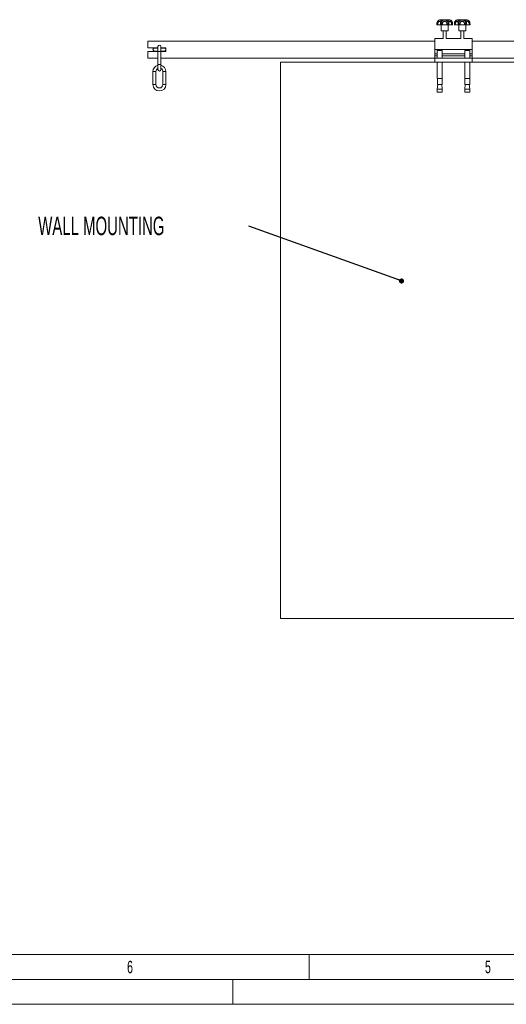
# Model space of a CAD drawing. Header units: millimetres. Extents: x 0 to 594, y 0 to 420.
# Tile 11 of 49: x 167 to 265, y 0 to 198. Entities that reach past the tile are written whole.
import ezdxf

# ---------------------------------------------------------------- set-up
doc = ezdxf.new("R2010")
doc.units = ezdxf.units.MM
doc.styles.add('SLDTEXTSTYLE0', font='TXT', dxfattribs={"width": 0.605})
doc.styles.add('SLDTEXTSTYLE1', font='TXT', dxfattribs={"width": 0.638186})
doc.dimstyles.new('SLDDIMSTYLE7', dxfattribs={"dimtxt": 0, "dimasz": 1.016, "dimexe": 0, "dimexo": 0.0625, "dimgap": 0, "dimtad": 0, "dimtih": 1, "dimtoh": 1, "dimdec": 0, "dimrnd": 1e-09, "dimzin": 0, "dimdsep": 46, "dimtxsty": 'Standard', "dimblk1": 'DOT', "dimblk2": 'DOT', "dimsah": 1, "dimcen": 0.09, "dimadec": 0, "dimazin": 0, "dimtfac": 1.016, "dimtdec": 0, "dimtofl": 0, "dimtmove": 0, "dimatfit": 3, "dimldrblk": 'DOT', "dimfxl": 1, "dimfrac": 2, "dimtolj": 1, "dimtzin": 0, "dimarcsym": 0})

# ---------------------------------------------------------------- blocks, each defined once
blk = doc.blocks.new('SW_NOTE_0')
at = {"color": 0, "linetype": 'Continuous', "lineweight": 0, "char_height": 3.5, "attachment_point": 1, "style": 'SLDTEXTSTYLE0'}
for s, insert in [('NOTES:', (0, 4.51)), ('ENSURE THE SENSOR CANNOT MAKE CONTACT WITH THE TANK WALL.', (10, -0.01)), ('1.', (0, -0.01)), ('2.', (0, -4.53)), ('PROTECT THE PROBE AGAINST THE ONCOMING FLOW OF LARGE OBJECTS,', (10, -4.53)), ('SUCH AS BRANCHES OR ICE AND AGAINST FLOW SURGES.', (10, -9.05)), ('3.', (0, -13.57)), ('MAX 3000 MM[118,11] IMMERSION DEPTH.', (10, -13.57)), ('%%p', (38.65, -18.09)), ('4.', (0, -18.09)), ('ENSURE 45°', (10, -18.09)), ('15° ANGLE BETWEEN PROBE AND WATER SURFACE.', (41.87, -18.09)), ('5.', (0, -22.61)), ('USE LZY514 (ADDITIONAL WEIGHT FOR CLEANING UNIT) IF THE CLEANING UNIT', (10, -22.61)), ('IN COMBINATION WITH THE CHAIN MOUNT KIT IS USED.', (10, -27.13))]:
    blk.add_mtext(s, dxfattribs=dict(at, insert=insert))
blk = doc.blocks.new('SW_NOTE_12')
at = {"color": 0, "linetype": 'Continuous', "lineweight": 0, "insert": (-42.2, 1.9), "char_height": 3.7042, "attachment_point": 1, "style": 'SLDTEXTSTYLE0'}
blk.add_mtext('WALL MOUNTING', dxfattribs=at)
blk = doc.blocks.new('_DOT')
at = {"color": 0, "linetype": 'ByBlock', "lineweight": -2}
blk.add_line((-0.5, 0), (-1, 0), dxfattribs=at)
at = {"color": 0, "linetype": 'ByBlock', "const_width": 0.5}
blk.add_lwpolyline([(-0.25, 0, 1), (0.25, 0, 1)], format="xyb", close=True, dxfattribs=at)

msp = doc.modelspace()

# ---------------------------------------------------------------- linework, layer by layer
at = {"color": 7, "linetype": 'Continuous', "lineweight": 15}
for p, q in [((251.65143, 197.5081), (252.44255, 197.5081)), ((252.44255, 197.5081), (253.25143, 197.5081)), ((255.15143, 197.5081), (255.95207, 197.5081)), ((255.95207, 197.5081), (256.75143, 197.5081)), ((250.88816, 196.7081), (250.88816, 196.5081)), ((250.88981, 196.7081), (250.88816, 196.7081)), ((250.88981, 196.5081), (250.88816, 196.5081)), ((250.88981, 196.7081), (251.05989, 196.7081)), ((250.88981, 196.7081), (250.88981, 196.5081)), ((251.05989, 196.5081), (250.88981, 196.5081)), ((250.89134, 196.72534), (250.89067, 196.70812)), ((251.05989, 196.7081), (251.05989, 196.5081)), ((251.05989, 196.5081), (251.60682, 196.5081)), ((251.60682, 196.7081), (251.74222, 196.7081)), ((251.60682, 196.5081), (251.60682, 196.7081)), ((251.74222, 196.5081), (251.60682, 196.5081)), ((251.74222, 196.7081), (251.9909, 196.7081)), ((251.74222, 196.7081), (251.74222, 196.5081)), ((251.9909, 196.5081), (251.74222, 196.5081)), ((251.75143, 196.5081), (251.75143, 195.2581)), ((251.9909, 196.7081), (251.9909, 196.5081)), ((251.9909, 196.5081), (252.8805, 196.5081)), ((252.8805, 196.7081), (253.12869, 196.7081)), ((252.8805, 196.5081), (252.8805, 196.7081)), ((253.12869, 196.5081), (252.8805, 196.5081)), ((253.12869, 196.7081), (253.2687, 196.7081)), ((253.12869, 196.7081), (253.12869, 196.5081)), ((253.2687, 196.5081), (253.12869, 196.5081)), ((253.15143, 195.2581), (253.15143, 196.5081)), ((253.2687, 196.7081), (253.2687, 196.5081)), ((253.2687, 196.5081), (253.83108, 196.5081)), ((253.66701, 197.38488), (253.64755, 197.39806)), ((253.83108, 196.7081), (254.00516, 196.7081)), ((253.83108, 196.5081), (253.83108, 196.7081)), ((254.00516, 196.5081), (253.83108, 196.5081)), ((254.00516, 196.5081), (254.00516, 196.7081)), ((254.00759, 196.5081), (254.00516, 196.5081)), ((254.00759, 196.5081), (254.00759, 196.7081)), ((254.3919, 196.7081), (254.3919, 196.5081)), ((254.39394, 196.5081), (254.3919, 196.5081)), ((254.39394, 196.7081), (254.56618, 196.7081)), ((254.39394, 196.7081), (254.39394, 196.5081)), ((254.56618, 196.5081), (254.39394, 196.5081)), ((254.56618, 196.7081), (254.56618, 196.5081)), ((254.56618, 196.5081), (255.12143, 196.5081)), ((255.12143, 196.7081), (255.25932, 196.7081)), ((255.12143, 196.5081), (255.12143, 196.7081)), ((255.25932, 196.5081), (255.12143, 196.5081)), ((255.25143, 196.5081), (255.25143, 195.2581)), ((255.25932, 196.7081), (255.50775, 196.7081)), ((255.25932, 196.7081), (255.25932, 196.5081)), ((255.50775, 196.5081), (255.25932, 196.5081)), ((255.50775, 196.7081), (255.50775, 196.5081)), ((255.50775, 196.5081), (256.3974, 196.5081)), ((256.3974, 196.7081), (256.64587, 196.7081)), ((256.3974, 196.5081), (256.3974, 196.7081)), ((256.64587, 196.5081), (256.3974, 196.5081)), ((256.64587, 196.7081), (256.78341, 196.7081)), ((256.64587, 196.7081), (256.64587, 196.5081)), ((256.78341, 196.5081), (256.64587, 196.5081)), ((256.65143, 195.2581), (256.65143, 196.5081)), ((256.78341, 196.7081), (256.78341, 196.5081)), ((256.78341, 196.5081), (257.33754, 196.5081)), ((257.17627, 197.3789), (257.15699, 197.39173)), ((257.33754, 196.7081), (257.50949, 196.7081)), ((257.33754, 196.5081), (257.33754, 196.7081)), ((257.50949, 196.5081), (257.33754, 196.5081)), ((257.50949, 196.5081), (257.50949, 196.7081)), ((257.51148, 196.5081), (257.50949, 196.5081)), ((257.51148, 196.5081), (257.51148, 196.7081)), ((252.15143, 193.7081), (250.45143, 193.7081)), ((250.45143, 193.7081), (250.45143, 191.5081)), ((253.15143, 195.2581), (251.75143, 195.2581)), ((252.15143, 195.2581), (252.15143, 193.7081)), ((252.75143, 193.7081), (252.75143, 195.2581)), ((255.65143, 193.7081), (252.75143, 193.7081)), ((256.65143, 195.2581), (255.25143, 195.2581)), ((255.65143, 195.2581), (255.65143, 193.7081)), ((256.25143, 193.7081), (256.25143, 195.2581)), ((257.95143, 193.7081), (256.25143, 193.7081)), ((257.95143, 191.5081), (257.95143, 193.7081)), ((250.45143, 193.1931), (192.95143, 193.1931)), ((192.95143, 193.1931), (192.95143, 191.8581)), ((192.95143, 191.8581), (194.95143, 191.8581)), ((194.95143, 191.8081), (194.25143, 191.8081)), ((194.95143, 192.1081), (194.95143, 191.1081)), ((195.55143, 191.1081), (195.55143, 192.1081)), ((195.55143, 191.8581), (196.55143, 191.8581)), ((196.25143, 191.8081), (195.55143, 191.8081)), ((196.55143, 191.8581), (196.55143, 191.1581)), ((307.95143, 193.1931), (257.95143, 193.1931)), ((192.95143, 191.1581), (192.95143, 189.8231)), ((194.95143, 191.1581), (192.95143, 191.1581)), ((192.95143, 189.8231), (194.95143, 189.8231)), ((194.25143, 191.2081), (194.95143, 191.2081)), ((194.95143, 191.1081), (194.95143, 188.5081)), ((195.55143, 191.2081), (196.25143, 191.2081)), ((196.55143, 191.1581), (195.55143, 191.1581)), ((195.55143, 188.5081), (195.55143, 191.1081)), ((195.55143, 189.8231), (250.45143, 189.8231)), ((250.45143, 191.5081), (257.95143, 191.5081)), ((250.45143, 190.6581), (250.45143, 191.5081)), ((250.45143, 190.2581), (250.45143, 190.6581)), ((250.45143, 189.7581), (250.45143, 190.2581)), ((250.95143, 190.2581), (250.45143, 190.2581)), ((250.45143, 188.9581), (250.45143, 189.7581)), ((250.45143, 189.7581), (257.95143, 189.7581)), ((250.95143, 191.2981), (250.95143, 189.7581)), ((250.95143, 191.2981), (251.45143, 191.2981)), ((251.12643, 191.4981), (251.12643, 191.2981)), ((251.12643, 191.4981), (251.45143, 191.4981)), ((251.45143, 191.4981), (251.77643, 191.4981)), ((251.45143, 191.2981), (251.95143, 191.2981)), ((251.77643, 191.2981), (251.77643, 191.4981)), ((251.95143, 189.7581), (251.95143, 191.2981)), ((256.45143, 190.2581), (251.95143, 190.2581)), ((256.45143, 191.2981), (256.45143, 189.7581)), ((256.45143, 191.2981), (256.95143, 191.2981)), ((256.62643, 191.4981), (256.62643, 191.2981)), ((256.62643, 191.4981), (256.95143, 191.4981)), ((256.95143, 191.4981), (257.27643, 191.4981)), ((256.95143, 191.2981), (257.45143, 191.2981)), ((257.27643, 191.2981), (257.27643, 191.4981)), ((257.45143, 189.7581), (257.45143, 191.2981)), ((257.95143, 190.2581), (257.45143, 190.2581)), ((257.95143, 191.5081), (257.95143, 190.6581)), ((257.95143, 190.6581), (257.95143, 190.2581)), ((257.95143, 190.2581), (257.95143, 189.7581)), ((257.95143, 189.8231), (307.95143, 189.8231)), ((257.95143, 189.7581), (257.95143, 188.9581)), ((194.95143, 188.5081), (194.95143, 187.5081)), ((195.55143, 187.5081), (195.55143, 188.5081)), ((250.45143, 188.9581), (257.95143, 188.9581)), ((250.95143, 188.9581), (250.95143, 185.6981)), ((251.95143, 185.6981), (251.95143, 188.9581)), ((256.45143, 188.9581), (256.45143, 185.6981)), ((257.45143, 185.6981), (257.45143, 188.9581)), ((193.95143, 187.1081), (193.95143, 184.5081)), ((194.55143, 184.5081), (194.55143, 187.1081)), ((195.95143, 187.1081), (195.95143, 184.5081)), ((196.55143, 184.5081), (196.55143, 187.1081)), ((250.95143, 185.6981), (251.45143, 185.6981)), ((250.96412, 185.6981), (250.96412, 184.4981)), ((250.98776, 185.6981), (250.98776, 184.4981)), ((250.98776, 185.6981), (251.95143, 185.6981)), ((251.45143, 185.6981), (251.95143, 185.6981)), ((251.95143, 184.4981), (251.95143, 185.6981)), ((256.45143, 185.6981), (256.95143, 185.6981)), ((256.46412, 185.6981), (256.46412, 184.4981)), ((256.48776, 185.6981), (256.48776, 184.4981)), ((256.48776, 185.6981), (257.45143, 185.6981)), ((256.95143, 185.6981), (257.45143, 185.6981)), ((257.45143, 184.4981), (257.45143, 185.6981)), ((251.03218, 184.4981), (250.95143, 183.5481)), ((250.96412, 184.4981), (250.98776, 184.4981)), ((250.98776, 184.4981), (251.95143, 184.4981)), ((251.95143, 183.5481), (251.87068, 184.4981)), ((256.53218, 184.4981), (256.45143, 183.5481)), ((256.46412, 184.4981), (256.48776, 184.4981)), ((256.48776, 184.4981), (257.45143, 184.4981)), ((257.45143, 183.5481), (257.37068, 184.4981)), ((250.95143, 183.5481), (250.95143, 182.9981)), ((250.95143, 183.5481), (251.45143, 183.5481)), ((250.95143, 182.9981), (251.45143, 182.9981)), ((251.45143, 183.5481), (251.95143, 183.5481)), ((251.45143, 182.9981), (251.95143, 182.9981)), ((251.95143, 182.9981), (251.95143, 183.5481)), ((256.45143, 183.5481), (256.45143, 182.9981)), ((256.45143, 183.5481), (256.95143, 183.5481)), ((256.45143, 182.9981), (256.95143, 182.9981)), ((256.95143, 183.5481), (257.45143, 183.5481)), ((256.95143, 182.9981), (257.45143, 182.9981)), ((257.45143, 182.9981), (257.45143, 183.5481))]:
    msp.add_line(p, q, dxfattribs=at)
at = {"color": 8, "linetype": 'Continuous', "lineweight": 15}
for p, q in [((254.00516, 196.7081), (254.00758, 196.7081)), ((254.3919, 196.7081), (254.39394, 196.7081)), ((257.50949, 196.7081), (257.51148, 196.7081)), ((194.95143, 191.1081), (195.25143, 191.1081)), ((195.25143, 191.1081), (195.55143, 191.1081)), ((250.95143, 190.6581), (250.45143, 190.6581)), ((256.45143, 190.6581), (251.95143, 190.6581)), ((257.95143, 190.6581), (257.45143, 190.6581)), ((194.95143, 188.5081), (195.25143, 188.5081)), ((195.25143, 188.5081), (195.55143, 188.5081)), ((194.55143, 187.1081), (193.95143, 187.1081)), ((195.95143, 187.1081), (196.55143, 187.1081)), ((195.95143, 184.5081), (196.55143, 184.5081))]:
    msp.add_line(p, q, dxfattribs=at)
at = {"color": 7, "linetype": 'Continuous', "lineweight": 0}
for p, q in [((266.95143, 188.9581), (219.53716, 188.9581)), ((219.53716, 77.37983), (219.53716, 188.9581)), ((266.95143, 77.37983), (219.53716, 77.37983))]:
    msp.add_line(p, q, dxfattribs=at)
at = {"color": 133, "linetype": 'Continuous', "lineweight": 0, "true_color": 0x71e1e1}
for p, q in [((406.12, 10), (10, 10)), ((225.25, 10), (225.25, 5)), ((589, 5), (5, 5)), ((210, 5), (210, 0)), ((594, 0), (0, 0))]:
    msp.add_line(p, q, dxfattribs=at)
at = {"color": 7, "linetype": 'Continuous', "lineweight": 15}
for centre, radius, start, end in [((251.65143, 196.7081), 0.8, 90, 120.7738892), ((253.25143, 196.7081), 0.8, 60.1398838, 90), ((255.15143, 196.7081), 0.8, 90, 120.2093898), ((256.75143, 196.7081), 0.8, 59.3218569, 90), ((194.25143, 191.5081), 0.3, 90, 180), ((195.25143, 192.1081), 0.3, 0, 180), ((196.25143, 191.5081), 0.3, 0, 90), ((194.25143, 191.5081), 0.3, 180, 270), ((196.25143, 191.5081), 0.3, 270, 0), ((195.25143, 187.1081), 1.3, 103.3423638, 180), ((195.25143, 187.1081), 0.7, 115.3769335, 180), ((195.25143, 187.1081), 1.3, 0, 76.6576362), ((195.25143, 187.1081), 0.7, 0, 64.6230665), ((195.25143, 187.5081), 0.3, 180, 0), ((195.25143, 184.5081), 1.3, 180.0046251, 0), ((195.25143, 184.5081), 0.7, 180, 0)]:
    msp.add_arc(centre, radius, start, end, dxfattribs=at)
for points, knots in [([(250.95819, 197.04009), (250.95795, 197.03954), (250.94532, 197.01117), (250.90484, 196.90462), (250.89615, 196.79099), (250.88981, 196.7081)], [0, 0, 0, 0, 0.0053024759, 0.2744013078, 1, 1, 1, 1]), ([(251.23995, 197.39326), (251.23763, 197.39217), (251.20278, 197.37576), (251.13934, 197.32138), (251.05161, 197.22758), (250.9775, 197.10843), (250.92292, 196.96964), (250.89268, 196.83964), (250.89171, 196.75673), (250.89134, 196.72534)], [0, 0, 0, 0, 0.012258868, 0.184444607, 0.352822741, 0.534669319, 0.711549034, 0.89079633, 1, 1, 1, 1]), ([(250.95819, 197.04009), (250.99155, 197.09539), (251.06308, 197.21395), (251.23115, 197.34876), (251.41671, 197.42624), (251.54476, 197.44378), (251.64228, 197.43752), (251.68737, 197.41399), (251.72899, 197.3571), (251.75486, 197.28164), (251.76838, 197.15851), (251.77209, 197.069), (251.77328, 197.04009)], [0, 0, 0, 0, 0.11294639, 0.242170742, 0.383709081, 0.499518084, 0.54206869, 0.679357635, 0.70337908, 0.820487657, 0.94201589, 1, 1, 1, 1]), ([(251.60682, 196.7081), (251.60638, 196.75466), (251.6055, 196.84559), (251.59664, 196.9689), (251.57717, 197.06674), (251.53605, 197.14115), (251.45926, 197.17208), (251.34838, 197.16365), (251.23423, 197.11084), (251.14292, 197.01602), (251.08352, 196.89358), (251.06173, 196.78539), (251.06026, 196.72357), (251.05989, 196.7081)], [0, 0, 0, 0, 0.094746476, 0.185057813, 0.268002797, 0.347818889, 0.4669306, 0.589552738, 0.68957047, 0.777061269, 0.873820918, 0.968427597, 1, 1, 1, 1]), ([(251.77328, 197.04009), (251.77317, 197.03954), (251.76743, 197.01117), (251.74905, 196.90462), (251.7451, 196.79099), (251.74222, 196.7081)], [0, 0, 0, 0, 0.005302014, 0.274401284, 1, 1, 1, 1]), ([(251.77328, 197.04009), (251.80275, 197.09539), (251.86595, 197.21395), (252.02511, 197.34876), (252.22242, 197.42624), (252.39643, 197.44378), (252.56667, 197.43752), (252.68068, 197.41399), (252.81929, 197.3571), (252.93787, 197.28164), (253.04211, 197.15851), (253.08513, 197.069), (253.09903, 197.04009)], [0, 0, 0, 0, 0.11294658, 0.242170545, 0.383709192, 0.499518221, 0.542068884, 0.679357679, 0.703379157, 0.820487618, 0.94201614, 1, 1, 1, 1]), ([(252.8805, 196.7081), (252.87765, 196.75466), (252.87207, 196.84559), (252.8267, 196.9689), (252.75454, 197.06674), (252.6411, 197.14115), (252.48472, 197.17208), (252.31478, 197.16365), (252.17193, 197.11084), (252.07228, 197.01602), (252.01326, 196.89358), (251.99265, 196.78539), (251.99125, 196.72357), (251.9909, 196.7081)], [0, 0, 0, 0, 0.094746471, 0.18505792, 0.268002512, 0.347818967, 0.466930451, 0.589552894, 0.689570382, 0.777061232, 0.873820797, 0.968427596, 1, 1, 1, 1]), ([(253.09903, 197.04009), (253.10242, 197.09539), (253.1097, 197.21395), (253.1401, 197.34876), (253.20059, 197.42624), (253.28952, 197.44378), (253.40428, 197.43752), (253.50136, 197.41399), (253.63259, 197.3571), (253.75458, 197.28164), (253.87104, 197.15851), (253.92099, 197.069), (253.93712, 197.04009)], [0, 0, 0, 0, 0.112946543, 0.242170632, 0.383709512, 0.499518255, 0.542068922, 0.679357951, 0.703379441, 0.820488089, 0.942016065, 1, 1, 1, 1]), ([(253.09903, 197.04009), (253.09913, 197.03954), (253.11417, 196.96168), (253.12688, 196.84898), (253.12833, 196.73609), (253.12869, 196.7081)], [0, 0, 0, 0, 0.00530444, 0.753391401, 1, 1, 1, 1]), ([(253.83108, 196.7081), (253.82797, 196.75466), (253.82189, 196.84559), (253.77418, 196.9689), (253.70366, 197.06674), (253.60332, 197.14115), (253.48511, 197.17208), (253.38408, 197.16365), (253.3201, 197.11084), (253.28714, 197.01602), (253.27295, 196.89358), (253.26904, 196.78539), (253.26877, 196.72357), (253.2687, 196.7081)], [0, 0, 0, 0, 0.094746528, 0.185057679, 0.268002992, 0.347818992, 0.46693045, 0.589552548, 0.689570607, 0.777061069, 0.873820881, 0.968427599, 1, 1, 1, 1]), ([(254.00612, 196.70833), (254.00481, 196.75303), (254.00204, 196.84805), (253.96779, 196.98818), (253.91304, 197.12098), (253.84046, 197.23495), (253.75828, 197.32689), (253.69903, 197.3683), (253.67027, 197.38839)], [0, 0, 0, 0, 0.154444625, 0.328285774, 0.502247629, 0.672567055, 0.841087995, 1, 1, 1, 1]), ([(254.00516, 196.7081), (253.99885, 196.79099), (253.9902, 196.90461), (253.94994, 197.01118), (253.93736, 197.03954), (253.93712, 197.04009)], [0, 0, 0, 0, 0.725598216, 0.994696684, 1, 1, 1, 1]), ([(254.74297, 197.39585), (254.71172, 197.37468), (254.64979, 197.33272), (254.56252, 197.23808), (254.48722, 197.12183), (254.43065, 196.98422), (254.39689, 196.84416), (254.39465, 196.75051), (254.39363, 196.70818)], [0, 0, 0, 0, 0.167490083, 0.33196094, 0.508655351, 0.68258341, 0.856548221, 1, 1, 1, 1]), ([(254.46215, 197.04009), (254.46191, 197.03954), (254.44931, 197.01117), (254.40892, 196.90462), (254.40026, 196.79099), (254.39394, 196.7081)], [0, 0, 0, 0, 0.0053021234, 0.2744017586, 1, 1, 1, 1]), ([(254.46215, 197.04009), (254.49564, 197.09539), (254.56745, 197.21395), (254.73633, 197.34876), (254.92312, 197.42624), (255.05259, 197.44378), (255.15177, 197.43752), (255.19817, 197.41399), (255.2415, 197.3571), (255.26893, 197.28164), (255.28391, 197.15851), (255.28823, 197.069), (255.28963, 197.04009)], [0, 0, 0, 0, 0.112946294, 0.242170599, 0.383709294, 0.499517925, 0.542068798, 0.679357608, 0.70337924, 0.820487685, 0.942015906, 1, 1, 1, 1]), ([(255.12143, 196.7081), (255.12095, 196.75466), (255.11999, 196.84559), (255.11053, 196.9689), (255.09014, 197.06674), (255.04769, 197.14115), (254.96926, 197.17208), (254.85685, 197.16365), (254.74162, 197.11084), (254.64967, 197.01602), (254.58993, 196.89358), (254.56803, 196.78539), (254.56655, 196.72357), (254.56618, 196.7081)], [0, 0, 0, 0, 0.094746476, 0.185057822, 0.268002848, 0.347818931, 0.466930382, 0.589552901, 0.689570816, 0.777060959, 0.873820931, 0.96842759, 1, 1, 1, 1]), ([(255.28963, 197.04009), (255.28952, 197.03954), (255.28392, 197.01117), (255.26597, 196.90462), (255.26212, 196.79099), (255.25932, 196.7081)], [0, 0, 0, 0, 0.005301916, 0.274401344, 1, 1, 1, 1]), ([(255.28963, 197.04009), (255.31887, 197.09539), (255.38157, 197.21395), (255.53967, 197.34876), (255.73602, 197.42624), (255.90972, 197.44378), (256.08007, 197.43752), (256.19447, 197.41399), (256.33376, 197.3571), (256.45306, 197.28164), (256.55808, 197.15851), (256.60145, 197.069), (256.61545, 197.04009)], [0, 0, 0, 0, 0.112946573, 0.242170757, 0.383709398, 0.499518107, 0.542068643, 0.679357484, 0.703379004, 0.820487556, 0.942015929, 1, 1, 1, 1]), ([(256.3974, 196.7081), (256.39453, 196.75466), (256.38892, 196.84559), (256.34325, 196.9689), (256.2707, 197.06674), (256.15682, 197.14115), (256.00014, 197.17208), (255.83029, 197.16365), (255.68783, 197.11084), (255.58863, 197.01602), (255.52996, 196.89358), (255.50948, 196.78539), (255.50809, 196.72357), (255.50775, 196.7081)], [0, 0, 0, 0, 0.094746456, 0.185057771, 0.268002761, 0.347818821, 0.466930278, 0.589552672, 0.689570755, 0.777061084, 0.873820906, 0.9684276, 1, 1, 1, 1]), ([(256.61545, 197.04009), (256.61843, 197.09539), (256.62481, 197.21395), (256.65307, 197.34876), (256.71113, 197.42624), (256.79825, 197.44378), (256.9115, 197.43752), (257.00776, 197.41399), (257.13811, 197.3571), (257.25945, 197.28164), (257.37543, 197.15851), (257.42519, 197.069), (257.44126, 197.04009)], [0, 0, 0, 0, 0.112946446, 0.242170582, 0.383709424, 0.49951803, 0.542068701, 0.679357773, 0.703379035, 0.820487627, 0.942015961, 1, 1, 1, 1]), ([(256.61545, 197.04009), (256.61556, 197.03954), (256.63096, 196.96167), (256.64401, 196.84898), (256.6455, 196.73609), (256.64587, 196.7081)], [0, 0, 0, 0, 0.005304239, 0.753391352, 1, 1, 1, 1]), ([(257.33754, 196.7081), (257.33445, 196.75466), (257.3284, 196.84559), (257.28092, 196.9689), (257.21084, 197.06674), (257.11129, 197.14115), (256.99434, 197.17208), (256.89495, 197.16365), (256.83254, 197.11084), (256.80079, 197.01602), (256.78736, 196.89358), (256.78373, 196.78539), (256.78348, 196.72357), (256.78341, 196.7081)], [0, 0, 0, 0, 0.094746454, 0.185057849, 0.268002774, 0.347818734, 0.466930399, 0.589552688, 0.689570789, 0.777061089, 0.873820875, 0.968427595, 1, 1, 1, 1]), ([(257.50992, 196.7083), (257.50867, 196.75261), (257.506, 196.84728), (257.47164, 196.98721), (257.41643, 197.12033), (257.34301, 197.23451), (257.2625, 197.32412), (257.20535, 197.36377), (257.17912, 197.38197)], [0, 0, 0, 0, 0.155648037, 0.332529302, 0.509689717, 0.682984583, 0.85444839, 1, 1, 1, 1]), ([(257.50949, 196.7081), (257.50317, 196.79099), (257.49451, 196.90462), (257.4541, 197.01117), (257.4415, 197.03954), (257.44126, 197.04009)], [0, 0, 0, 0, 0.72559833, 0.994698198, 1, 1, 1, 1])]:
    msp.add_open_spline(points, degree=3, knots=knots, dxfattribs=at)
at = {"color": 8, "linetype": 'Continuous', "lineweight": 15}
for points, knots in [([(251.24252, 197.39432), (251.23978, 197.3932), (251.23095, 197.3896), (251.18096, 197.35437), (251.09713, 197.28281), (251.00892, 197.15839), (250.97058, 197.06897), (250.95819, 197.04009)], [0, 0, 0, 0, 0.032666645, 0.105136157, 0.458435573, 0.825070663, 1, 1, 1, 1]), ([(253.93712, 197.04009), (253.91205, 197.09497), (253.85828, 197.21264), (253.753, 197.33329), (253.69114, 197.37041), (253.66701, 197.38488)], [0, 0, 0, 0, 0.347733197, 0.74558263, 1, 1, 1, 1]), ([(254.74976, 197.3976), (254.74484, 197.39564), (254.73407, 197.39134), (254.68249, 197.35507), (254.59932, 197.28251), (254.51234, 197.15842), (254.4744, 197.06898), (254.46215, 197.04009)], [0, 0, 0, 0, 0.059266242, 0.129743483, 0.473328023, 0.829880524, 1, 1, 1, 1]), ([(257.44126, 197.04009), (257.4159, 197.09491), (257.36153, 197.21246), (257.25807, 197.33028), (257.19792, 197.36603), (257.17627, 197.3789)], [0, 0, 0, 0, 0.358704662, 0.769105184, 1, 1, 1, 1]), ([(194.55143, 184.5081), (194.54692, 184.5081), (194.5379, 184.5081), (194.46853, 184.5081), (194.36936, 184.5081), (194.25143, 184.5081), (194.1335, 184.5081), (194.03433, 184.5081), (193.96496, 184.5081), (193.95594, 184.5081), (193.95143, 184.5081)], [0, 0, 0, 0, 0.125001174, 0.249999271, 0.37500046, 0.5, 0.62499954, 0.750000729, 0.874998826, 1, 1, 1, 1])]:
    msp.add_open_spline(points, degree=3, knots=knots, dxfattribs=at)

# ---------------------------------------------------------------- block references
at = {"color": 7, "linetype": 'Continuous', "lineweight": 0}
for name, p in [('SW_NOTE_12', (213.15244, 156.09756)), ('SW_NOTE_0', (32.38319, 44.76562))]:
    msp.add_blockref(name, p, dxfattribs=at)

# ---------------------------------------------------------------- texts
at = {"color": 254, "linetype": 'Continuous', "lineweight": 0, "true_color": 0xe8e8e8, "char_height": 2.50001, "attachment_point": 2, "style": 'SLDTEXTSTYLE1'}
for s, insert in [('6', (189.35701, 8.7348)), ('5', (261.10695, 8.7348))]:
    msp.add_mtext(s, dxfattribs=dict(at, insert=insert))

# ---------------------------------------------------------------- leaders
at = {"color": 7, "linetype": 'Continuous', "lineweight": 0}
msp.add_leader([(243.78316, 145.09188), (213.15244, 156.09756)], dimstyle='SLDDIMSTYLE7', dxfattribs=at)

doc.saveas('drawing.dxf')
